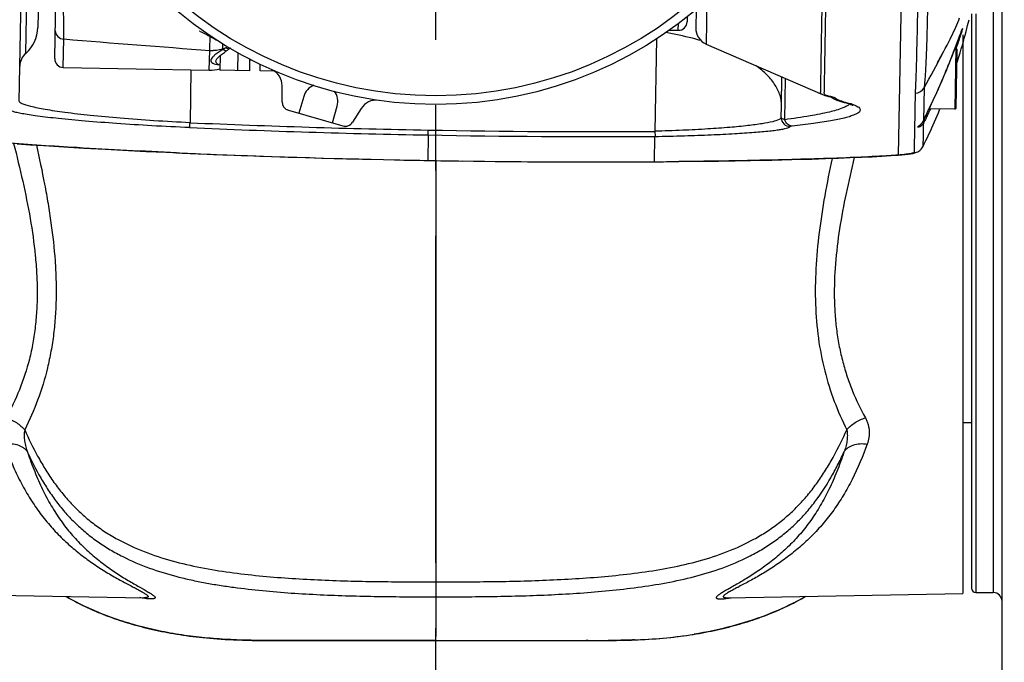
# Model space of a CAD drawing. Header units: millimetres. Extents: x 5828 to 6704, y 123 to 421.
# Tile 225 of 256: x 6449.69 to 6455.34, y 269.84 to 273.53. Entities that reach past the tile are written whole.
import ezdxf

# ---------------------------------------------------------------- set-up
doc = ezdxf.new("R2010")
doc.units = ezdxf.units.MM
doc.linetypes.add('CENTER', pattern=[0.6, 0.375, -0.075, 0.075, -0.075])
for name, color, linetype in [('中心线', 7, 'Continuous'), ('外形图', 7, 'Continuous'), ('尺寸标注', 7, 'Continuous')]:
    doc.layers.add(name, color=color, linetype=linetype)
doc.styles.add('微软雅黑', font='msyh.ttc', dxfattribs={"height": 1.5})
doc.dimstyles.new('尺寸标注_1_20比例', dxfattribs={"dimtxt": 1.5, "dimasz": 1.25, "dimexe": 0.5, "dimexo": 0.4, "dimgap": 0.5, "dimtad": 1, "dimdec": 1, "dimlfac": 20, "dimdsep": 46, "dimtxsty": '微软雅黑', "dimcen": 0.09, "dimadec": 0, "dimazin": 0, "dimtp": 0.01, "dimtm": 0.01, "dimtfac": 1, "dimtdec": 1, "dimtofl": 0, "dimtmove": 0, "dimatfit": 3, "dimfxl": 1, "dimtolj": 1, "dimarcsym": 0})

# ---------------------------------------------------------------- blocks, each defined once
blk = doc.blocks.new('*D1094')
at = {"layer": 'Defpoints', "color": 0}
for p in [(6458.0147, 282.1502), (6446.1521, 270.8153), (6458.0147, 270.6863)]:
    blk.add_point(p, dxfattribs=at)
at = {"layer": '尺寸标注', "color": 0, "lineweight": -2}
for p, q in [((6446.1521, 271.2153), (6446.1521, 282.6502)), ((6458.0147, 271.0863), (6458.0147, 282.6502)), ((6447.4021, 282.1502), (6456.7647, 282.1502))]:
    blk.add_line(p, q, dxfattribs=at)
at = {"layer": '尺寸标注', "color": 0}
for points in [[(6447.4021, 282.3585), (6447.4021, 281.9418), (6446.1521, 282.1502)], [(6456.7647, 281.9418), (6456.7647, 282.3585), (6458.0147, 282.1502)]]:
    blk.add_solid(points, dxfattribs=at)
at = {"layer": '尺寸标注', "color": 0, "insert": (6452.2031, 283.4218), "char_height": 1.5, "attachment_point": 5, "style": '微软雅黑'}
blk.add_mtext('\\A1;{\\fAlibaba PuHuiTi 3.0 55 Regular|b0|i0|c134|p18;237.4}', dxfattribs=at)
blk = doc.blocks.new('*D1095')
at = {"layer": 'Defpoints', "color": 0}
for p in [(6458.6099, 287.4405), (6445.5413, 244.9578), (6458.6099, 244.9009)]:
    blk.add_point(p, dxfattribs=at)
at = {"layer": '尺寸标注', "color": 0, "lineweight": -2}
for p, q in [((6445.5413, 245.3578), (6445.5413, 287.9405)), ((6458.6099, 245.3009), (6458.6099, 287.9405)), ((6446.7913, 287.4405), (6457.3599, 287.4405))]:
    blk.add_line(p, q, dxfattribs=at)
at = {"layer": '尺寸标注', "color": 0}
for points in [[(6446.7913, 287.6488), (6446.7913, 287.2322), (6445.5413, 287.4405)], [(6457.3599, 287.2322), (6457.3599, 287.6488), (6458.6099, 287.4405)]]:
    blk.add_solid(points, dxfattribs=at)
at = {"layer": '尺寸标注', "color": 0, "insert": (6451.8537, 288.7121), "char_height": 1.5, "attachment_point": 5, "style": '微软雅黑'}
blk.add_mtext('\\A1;{\\fAlibaba PuHuiTi 3.0 55 Regular|b0|i0|c134|p18;260}', dxfattribs=at)

msp = doc.modelspace()

# ---------------------------------------------------------------- linework, layer by layer
at = {"layer": '中心线', "linetype": 'CENTER', "ltscale": 5}
msp.add_line((6452.0766, 222.4149), (6452.0766, 279.3693), dxfattribs=at)
at = {"layer": '外形图', "linetype": 'ByBlock'}
for p, q in [((6449.6861, 273.0637), (6449.768, 277.757)), ((6455.3266, 269.7193), (6455.3266, 276.5663)), ((6455.2766, 276.4943), (6455.2766, 270.2443)), ((6449.7242, 273.3377), (6449.757, 275.218)), ((6454.7692, 274.9222), (6454.7314, 272.7543)), ((6449.817, 274.8336), (6449.7934, 273.4856)), ((6449.8903, 273.3072), (6449.9116, 274.5238)), ((6453.6335, 273.6428), (6453.6291, 273.3908)), ((6453.5708, 273.588), (6453.569, 273.4842)), ((6455.1516, 273.5646), (6455.1516, 270.2693)), ((6455.1766, 273.5653), (6455.1766, 270.2443)), ((6453.4687, 273.4697), (6453.4694, 273.5103)), ((6453.5201, 273.5498), (6453.5196, 273.5189)), ((6455.1295, 273.498), (6455.1376, 273.5307)), ((6450.722, 273.4651), (6450.7218, 273.4652)), ((6453.4177, 273.4706), (6453.4687, 273.4697)), ((6455.0641, 273.384), (6455.0954, 273.4693)), ((6455.0954, 273.4693), (6455.0965, 273.4721)), ((6455.0965, 273.4721), (6455.0971, 273.4738)), ((6455.0971, 273.4738), (6455.0975, 273.4747)), ((6455.0975, 273.4747), (6455.0977, 273.4754)), ((6455.0977, 273.4754), (6455.098, 273.476)), ((6455.1147, 273.4411), (6455.1206, 273.4632)), ((6455.1206, 273.4632), (6455.1249, 273.4801)), ((6455.1249, 273.4801), (6455.1295, 273.498)), ((6449.9394, 273.2563), (6449.9423, 273.42)), ((6450.7821, 273.4344), (6450.7867, 273.4322)), ((6450.7825, 273.4323), (6450.7826, 273.433)), ((6450.8046, 273.4222), (6450.8118, 273.4179)), ((6450.8118, 273.4179), (6450.8205, 273.4127)), ((6450.8205, 273.4127), (6450.8273, 273.4086)), ((6450.855, 273.3878), (6450.855, 273.3919)), ((6453.3428, 273.4214), (6453.3336, 272.8895)), ((6453.6291, 273.3908), (6454.2971, 273.1008)), ((6455.0992, 273.3854), (6455.1048, 273.4054)), ((6455.1016, 273.4435), (6455.1016, 270.2382)), ((6455.1048, 273.4054), (6455.11, 273.424)), ((6455.11, 273.424), (6455.1147, 273.4411)), ((6450.7764, 273.2417), (6450.7802, 273.3543)), ((6450.7802, 273.3543), (6450.7802, 273.3548)), ((6450.8543, 273.359), (6450.8545, 273.3636)), ((6450.8545, 273.3636), (6450.8717, 273.3691)), ((6450.8545, 273.3636), (6450.8545, 273.3642)), ((6450.9, 273.3646), (6450.8934, 273.3647)), ((6450.94, 273.3415), (6450.9383, 273.2389)), ((6454.9923, 273.3498), (6455.0013, 273.3664)), ((6455.0013, 273.3664), (6455.0115, 273.3854)), ((6455.0413, 273.3246), (6455.0485, 273.3429)), ((6455.0485, 273.3429), (6455.0569, 273.3649)), ((6455.0622, 273.3669), (6455.056, 273.017)), ((6455.0569, 273.3649), (6455.0641, 273.384)), ((6455.0622, 273.3669), (6455.0577, 273.367)), ((6455.0671, 273.3618), (6455.0611, 273.0219)), ((6455.079, 273.3179), (6455.0862, 273.3415)), ((6455.0862, 273.3415), (6455.093, 273.3641)), ((6455.093, 273.3641), (6455.0992, 273.3854)), ((6450.8387, 273.3236), (6450.8372, 273.2406)), ((6451.0093, 273.2376), (6451.0104, 273.3036)), ((6451.0104, 273.2992), (6451.0158, 273.3008)), ((6454.9554, 273.2828), (6454.957, 273.2858)), ((6454.957, 273.2858), (6454.9645, 273.2993)), ((6455.0157, 273.2606), (6455.025, 273.2834)), ((6455.025, 273.2834), (6455.0335, 273.3047)), ((6455.0335, 273.3047), (6455.0413, 273.3246)), ((6455.0656, 273.2755), (6455.0713, 273.2933)), ((6455.0713, 273.2933), (6455.079, 273.3179)), ((6449.9394, 273.2563), (6450.7764, 273.2417)), ((6450.6719, 273.2435), (6450.6666, 272.9397)), ((6451.0093, 273.2376), (6450.8372, 273.2406)), ((6451.0693, 273.2366), (6451.0699, 273.2739)), ((6451.1494, 273.2352), (6451.0693, 273.2366)), ((6451.1404, 273.2405), (6451.1403, 273.2353)), ((6454.9947, 273.2102), (6455.0057, 273.2362)), ((6455.0057, 273.2362), (6455.0157, 273.2606)), ((6454.061, 273.0367), (6454.0639, 273.202)), ((6454.0793, 272.9571), (6454.0834, 273.1936)), ((6454.9702, 273.1535), (6454.9788, 273.1731)), ((6454.9788, 273.1731), (6454.987, 273.192)), ((6454.987, 273.192), (6454.9947, 273.2102)), ((6451.1953, 273.059), (6451.1953, 273.1518)), ((6454.8796, 273.1406), (6454.8755, 272.951)), ((6454.9419, 273.0906), (6454.9518, 273.1122)), ((6454.9518, 273.1122), (6454.9612, 273.1332)), ((6454.9612, 273.1332), (6454.9702, 273.1535)), ((6451.319, 273.0899), (6451.2914, 272.9937)), ((6454.3893, 273.0661), (6454.3914, 273.0655)), ((6454.3914, 273.0655), (6454.3934, 273.0648)), ((6454.4101, 273.0586), (6454.4205, 273.0566)), ((6454.9209, 273.0453), (6454.9317, 273.0683)), ((6454.9317, 273.0683), (6454.9419, 273.0906)), ((6451.2315, 273.0109), (6451.5436, 272.9214)), ((6451.4837, 272.9386), (6451.5112, 273.0347)), ((6451.6489, 273.0217), (6451.5998, 272.943)), ((6454.0598, 272.9689), (6454.061, 273.0367)), ((6454.8758, 272.951), (6454.9095, 273.0212)), ((6454.8975, 272.9962), (6454.8977, 272.9965)), ((6454.8975, 272.9962), (6454.8977, 272.9965)), ((6455.056, 273.017), (6454.9087, 273.0195)), ((6454.9095, 273.0212), (6454.9209, 273.0453)), ((6454.8737, 272.9469), (6454.8758, 272.951)), ((6454.8754, 272.9502), (6454.8758, 272.951)), ((6454.8755, 272.951), (6454.8754, 272.9503)), ((6454.8754, 272.9502), (6454.8756, 272.9505)), ((6454.8756, 272.9505), (6454.8758, 272.9509)), ((6452.033, 272.8692), (6452.0305, 272.7232)), ((6453.3331, 272.8612), (6453.3305, 272.7158)), ((6449.6752, 272.8189), (6449.7498, 272.8136)), ((6449.7498, 272.8136), (6449.8269, 272.8085)), ((6449.8269, 272.8085), (6449.9418, 272.8012)), ((6449.9418, 272.8012), (6450.0571, 272.7943)), ((6450.0571, 272.7943), (6450.1792, 272.7874)), ((6450.1792, 272.7874), (6450.3141, 272.7803)), ((6450.3141, 272.7803), (6450.4145, 272.7754)), ((6450.4145, 272.7754), (6450.5279, 272.77)), ((6450.5279, 272.77), (6450.7275, 272.7613)), ((6450.5897, 272.7672), (6450.5898, 272.7672)), ((6450.5898, 272.7672), (6450.5897, 272.7672)), ((6452.0305, 272.7232), (6452.1696, 272.7209)), ((6452.0306, 272.7232), (6452.0305, 272.7232)), ((6452.0766, 272.7224), (6452.0766, 270.3055)), ((6453.3305, 272.7158), (6453.4718, 272.7169)), ((6453.4718, 272.7169), (6453.5924, 272.7182)), ((6453.4719, 272.7169), (6453.4718, 272.7169)), ((6453.4719, 272.7169), (6453.4718, 272.7169)), ((6453.5924, 272.7182), (6453.6989, 272.7197)), ((6453.6989, 272.7197), (6453.7946, 272.7212)), ((6453.7946, 272.7212), (6453.8828, 272.7228)), ((6453.8828, 272.7228), (6454.0051, 272.7254)), ((6454.0051, 272.7254), (6454.1206, 272.7282)), ((6454.1206, 272.7282), (6454.2357, 272.7315)), ((6454.2357, 272.7315), (6454.3129, 272.734)), ((6454.3129, 272.734), (6454.3877, 272.7366)), ((6454.3877, 272.7366), (6454.4554, 272.7392)), ((6454.4554, 272.7392), (6454.5204, 272.742)), ((6454.4565, 272.7393), (6454.4554, 272.7392)), ((6454.4566, 272.7393), (6454.4554, 272.7392)), ((6454.5204, 272.742), (6454.5811, 272.7448)), ((6454.5811, 272.7448), (6454.6378, 272.7479)), ((6454.7313, 272.7543), (6454.7315, 272.7541)), ((6454.7315, 272.7542), (6454.7314, 272.7542)), ((6454.8019, 272.7617), (6454.8144, 272.7638)), ((6454.8139, 272.7648), (6454.8135, 272.7647)), ((6454.8144, 272.7638), (6454.8141, 272.7638)), ((6455.1016, 271.2193), (6455.1516, 271.2193)), ((6452.0766, 270.3055), (6452.0766, 270.2198)), ((6448.9016, 270.2408), (6450.4019, 270.2146)), ((6453.7514, 270.2146), (6455.1016, 270.2382)), ((6455.1766, 270.2443), (6455.2766, 270.2443)), ((6453.5607, 270.0053), (6453.5603, 270.0052)), ((6451.3685, 269.9694), (6451.506, 269.9694)), ((6451.506, 269.9694), (6452.0767, 269.9693)), ((6452.0741, 269.9693), (6452.0496, 269.9693)), ((6452.9516, 269.969), (6452.9396, 269.969)), ((6453.0711, 269.9693), (6453.0671, 269.9693)), ((6453.2181, 269.9725), (6453.2157, 269.9724)), ((6453.3804, 269.9827), (6453.38, 269.9827))]:
    msp.add_line(p, q, dxfattribs=at)
for points in [[(6455.0115, 273.3854), (6455.017, 273.3959), (6455.0229, 273.4072), (6455.0291, 273.4194), (6455.0356, 273.4325), (6455.0423, 273.4464), (6455.0491, 273.4607), (6455.0555, 273.4748), (6455.0617, 273.4886), (6455.0675, 273.5022), (6455.0731, 273.5155), (6455.0785, 273.5287), (6455.0836, 273.5419)], [(6450.7218, 273.4652), (6450.7251, 273.4637), (6450.7305, 273.4613), (6450.7375, 273.458), (6450.7455, 273.454), (6450.754, 273.4497), (6450.7626, 273.4452), (6450.7709, 273.4407), (6450.7789, 273.4363), (6450.782, 273.4346)], [(6455.098, 273.476), (6455.0981, 273.4764), (6455.0982, 273.4766), (6455.0983, 273.4767), (6455.0983, 273.4768), (6455.0983, 273.4768)], [(6450.7873, 273.4318), (6450.7875, 273.4318), (6450.788, 273.4315), (6450.7887, 273.4312), (6450.7896, 273.4307), (6450.7908, 273.43), (6450.7924, 273.4292), (6450.7942, 273.4282), (6450.7963, 273.427), (6450.7988, 273.4256), (6450.8015, 273.424), (6450.8046, 273.4222)], [(6454.9645, 273.2993), (6454.9753, 273.3189), (6454.9781, 273.324), (6454.9923, 273.3498)], [(6454.2971, 273.1008), (6454.3013, 273.0991), (6454.31, 273.096), (6454.3194, 273.0932), (6454.3301, 273.0905), (6454.3424, 273.0879), (6454.3562, 273.0853)], [(6454.3439, 273.0876), (6454.3441, 273.0875), (6454.3456, 273.0865), (6454.3471, 273.0855), (6454.3487, 273.0845), (6454.3502, 273.0836), (6454.3517, 273.0826), (6454.3532, 273.0818), (6454.3548, 273.0809), (6454.3563, 273.0801), (6454.3578, 273.0793), (6454.3593, 273.0785), (6454.3608, 273.0777), (6454.3623, 273.077), (6454.3638, 273.0763), (6454.3653, 273.0756), (6454.3668, 273.0749), (6454.3683, 273.0742), (6454.3697, 273.0736), (6454.3712, 273.0729), (6454.3727, 273.0723), (6454.3741, 273.0717), (6454.3755, 273.0712), (6454.3769, 273.0706), (6454.3783, 273.0701), (6454.3796, 273.0696), (6454.3809, 273.0691), (6454.3822, 273.0686), (6454.3835, 273.0682), (6454.3847, 273.0677), (6454.3859, 273.0673), (6454.3871, 273.0669), (6454.3893, 273.0661)], [(6454.3934, 273.0648), (6454.3944, 273.0645), (6454.3958, 273.0641)], [(6454.4205, 273.0566), (6454.4256, 273.0556), (6454.4324, 273.0541), (6454.4379, 273.0527), (6454.4421, 273.0516), (6454.4448, 273.0507)], [(6454.4448, 273.0507), (6454.453, 273.0478), (6454.4597, 273.0451), (6454.4649, 273.0427), (6454.4684, 273.0409), (6454.4705, 273.0396), (6454.471, 273.0392)], [(6454.8722, 272.8015), (6454.8808, 272.819), (6454.8898, 272.8375), (6454.8986, 272.8558), (6454.9072, 272.874), (6454.9156, 272.892), (6454.9238, 272.9098), (6454.9317, 272.9275), (6454.9395, 272.945), (6454.9471, 272.9623), (6454.9545, 272.9795), (6454.9617, 272.9964), (6454.9687, 273.0132), (6454.9709, 273.0185)], [(6454.8567, 272.9268), (6454.8584, 272.9283), (6454.8605, 272.9301), (6454.8628, 272.9325), (6454.8655, 272.9353), (6454.8682, 272.9387), (6454.871, 272.9425), (6454.8737, 272.9469)], [(6454.8542, 272.9246), (6454.8542, 272.9247), (6454.8546, 272.925), (6454.8567, 272.9268)], [(6454.8141, 272.7638), (6454.8201, 272.765), (6454.8257, 272.7664), (6454.8311, 272.768), (6454.8367, 272.77), (6454.8427, 272.7726), (6454.849, 272.7762), (6454.8557, 272.781), (6454.8623, 272.7873), (6454.8681, 272.7947), (6454.8721, 272.8015)], [(6450.7275, 272.7613), (6450.8013, 272.7583), (6450.8786, 272.7553), (6450.9596, 272.7522), (6451.0448, 272.7492), (6451.1347, 272.7461), (6451.2293, 272.743), (6451.3287, 272.7399), (6451.433, 272.7368), (6451.5421, 272.7339), (6451.6564, 272.731), (6451.776, 272.7282), (6451.901, 272.7256), (6452.0305, 272.7232)], [(6452.1696, 272.7209), (6452.3062, 272.7191), (6452.4386, 272.7176), (6452.5666, 272.7164), (6452.6903, 272.7156), (6452.8094, 272.7151), (6452.9238, 272.7148), (6453.0334, 272.7148), (6453.138, 272.7149), (6453.2375, 272.7153), (6453.3305, 272.7158)], [(6454.6378, 272.7479), (6454.6643, 272.7494), (6454.6896, 272.7511), (6454.7137, 272.7528), (6454.7314, 272.7541)], [(6454.7315, 272.7541), (6454.7524, 272.7559), (6454.7711, 272.7578), (6454.7875, 272.7597), (6454.8019, 272.7617)], [(6449.9537, 270.2225), (6449.9592, 270.2193), (6449.9705, 270.2129), (6449.9818, 270.2065), (6449.9933, 270.2003), (6450.0049, 270.1941), (6450.0165, 270.188), (6450.0283, 270.182), (6450.0402, 270.176), (6450.0522, 270.1701), (6450.0643, 270.1643), (6450.0766, 270.1585), (6450.089, 270.1528), (6450.1015, 270.1472), (6450.1142, 270.1416), (6450.127, 270.1361), (6450.14, 270.1306), (6450.1531, 270.1253), (6450.1664, 270.1199), (6450.1799, 270.1147), (6450.1935, 270.1095), (6450.2073, 270.1044), (6450.2213, 270.0993), (6450.2354, 270.0943), (6450.2497, 270.0894), (6450.2641, 270.0846), (6450.2787, 270.0798), (6450.2935, 270.0751), (6450.3085, 270.0705), (6450.3237, 270.0659), (6450.339, 270.0615), (6450.3545, 270.0571), (6450.3703, 270.0528), (6450.3862, 270.0486), (6450.4023, 270.0445), (6450.4185, 270.0404), (6450.4349, 270.0365), (6450.4515, 270.0326), (6450.4683, 270.0289), (6450.4852, 270.0253), (6450.5023, 270.0217), (6450.5195, 270.0183), (6450.5369, 270.015), (6450.5545, 270.0118), (6450.5722, 270.0086), (6450.5901, 270.0057), (6450.6082, 270.0028), (6450.6265, 270), (6450.645, 269.9973), (6450.6636, 269.9948), (6450.6825, 269.9924), (6450.7016, 269.9901), (6450.721, 269.9879), (6450.7407, 269.9858), (6450.7608, 269.9838), (6450.7811, 269.982), (6450.8019, 269.9803), (6450.8232, 269.9786), (6450.8451, 269.9771), (6450.8677, 269.9758), (6450.8911, 269.9745), (6450.9154, 269.9733), (6450.9408, 269.9723), (6450.9673, 269.9714), (6450.9951, 269.9707), (6451.0241, 269.9701), (6451.0547, 269.9696), (6451.0869, 269.9693), (6451.1211, 269.9691), (6451.1576, 269.969), (6451.3685, 269.9694)], [(6453.05, 269.9692), (6453.0829, 269.9694), (6453.1144, 269.9698), (6453.1446, 269.9704), (6453.1735, 269.9711), (6453.2011, 269.9719), (6453.2272, 269.9729), (6453.2519, 269.974), (6453.2756, 269.9752), (6453.2983, 269.9765), (6453.3203, 269.9779), (6453.3416, 269.9795), (6453.3624, 269.9812), (6453.3829, 269.9829), (6453.403, 269.9848), (6453.4228, 269.9869), (6453.4423, 269.989), (6453.4615, 269.9912), (6453.4805, 269.9936), (6453.4992, 269.9961), (6453.5177, 269.9987), (6453.536, 270.0014), (6453.554, 270.0042), (6453.5719, 270.0071), (6453.5897, 270.0101), (6453.6072, 270.0133), (6453.6246, 270.0165), (6453.6419, 270.0199), (6453.659, 270.0234), (6453.676, 270.0269), (6453.6928, 270.0306), (6453.7094, 270.0344), (6453.7259, 270.0383), (6453.7422, 270.0422), (6453.7583, 270.0463), (6453.7743, 270.0505), (6453.79, 270.0547), (6453.8056, 270.059), (6453.8209, 270.0634), (6453.8361, 270.0678), (6453.8511, 270.0724), (6453.8659, 270.077), (6453.8805, 270.0817), (6453.895, 270.0865), (6453.9093, 270.0913), (6453.9234, 270.0962), (6453.9373, 270.1012), (6453.9511, 270.1062), (6453.9648, 270.1114), (6453.9783, 270.1166), (6453.9916, 270.1218), (6454.0048, 270.1272), (6454.0179, 270.1326), (6454.0308, 270.138), (6454.0436, 270.1436), (6454.0562, 270.1492), (6454.0688, 270.1549), (6454.0811, 270.1606), (6454.0933, 270.1664), (6454.1054, 270.1722), (6454.1174, 270.1782), (6454.1292, 270.1841), (6454.1409, 270.1902), (6454.1525, 270.1962), (6454.1639, 270.2024), (6454.1752, 270.2086), (6454.1863, 270.2148), (6454.1974, 270.2212), (6454.1996, 270.2225)], [(6452.9396, 269.969), (6452.9785, 269.969), (6453.05, 269.9692)]]:
    msp.add_lwpolyline(points, dxfattribs=at)
for radius in [2.325, 2.275]:
    msp.add_circle((6452.0766, 275.3693), radius, dxfattribs=at)
for centre, radius, start, end in [((6453.4696, 273.5197), 0.05, 269, 359), ((6449.5935, 273.4891), 0.2, 310.8153, 359), ((6453.669, 273.4825), 0.1, 179, 246.5326), ((6455.2186, 273.4292), 0.1294, 158.054, 158.6765), ((6456.5014, 352.3726), 79.2246, 265.250987, 265.858796), ((6450.8185, 273.4988), 0.0738, 240.39, 244.5105), ((6450.8186, 273.499), 0.0741, 244.5074, 245.0491), ((6450.6806, 273.2301), 0.2284, 61.3791, 62.1966), ((6449.7895, 273.262), 0.1, 130.8153, 179), ((6450.7855, 273.6136), 0.2588, 268.8277, 285.4599), ((6450.7852, 273.6117), 0.2575, 268.8769, 285.5982), ((6451.2238, 272.7471), 0.7148, 118.5449, 119.5058), ((6450.8641, 273.3428), 0.0296, 36.3936, 37.8079), ((6451.1654, 272.9642), 0.4841, 124.5348, 124.8247), ((6451.1473, 272.9906), 0.4521, 123.7232, 124.5402), ((6452.2679, 274.6717), 3.0275, 329.6201, 333.8143), ((6455.0621, 273.3619), 0.005, 359, 89), ((6449.9403, 273.3063), 0.05, 179, 269), ((6450.7807, 273.4877), 0.2461, 269.0002, 283.3356), ((6450.8325, 273.3665), 0.0935, 263.4743, 264.5568), ((6450.8331, 273.3733), 0.1003, 264.5789, 267.5455), ((6451.0953, 273.1518), 0.1, 0, 66.129), ((6451.4151, 273.0623), 0.1, 112.1657, 164), ((6451.4151, 273.0623), 0.1, 344, 35.8346), ((6454.8264, 273.1705), 0.061, 271.853, 330.743), ((6451.2453, 273.059), 0.05, 180, 254), ((6451.7337, 272.9687), 0.1, 81.871, 148), ((6454.3645, 273.1336), 0.049, 260.2568, 272.1635), ((6454.4559, 273.6088), 0.5317, 259.1971, 260.3055), ((6454.4189, 273.1062), 0.0484, 239.6266, 241.3845), ((6454.4189, 273.1065), 0.0487, 241.4454, 272.18), ((6452.6081, 274.1583), 2.5751, 332.7386, 333.7513), ((6455.0561, 273.022), 0.005, 269, 359), ((6453.0213, 327.1483), 54.2597, 267.51274, 268.95777), ((6451.5574, 272.9695), 0.05, 254, 328), ((6454.1098, 272.9682), 0.05, 179.2914, 271.1517), ((6454.8152, 272.98), 0.0673, 324.5149, 325.0349), ((6454.8155, 272.9798), 0.0669, 325.0323, 328.3843), ((6454.8159, 272.9795), 0.0663, 328.3873, 329.5935), ((6454.8163, 272.9793), 0.0659, 329.5912, 333.2581), ((6454.8167, 272.9791), 0.0655, 333.2616, 333.8264), ((6454.8542, 272.9468), 0.0232, 11.031, 14.7904), ((6454.8545, 272.9468), 0.0229, 10.0076, 11.0247), ((6453.0208, 327.1697), 54.3094, 267.51278, 268.9578), ((6453.0214, 327.1565), 54.2679, 268.95785, 270.32958), ((6454.7925, 273.006), 0.1018, 307.1096, 307.7598), ((6453.021, 327.1863), 54.326, 268.95791, 270.32939), ((6452.5921, 317.8025), 45.0798, 267.45428, 267.6111), ((6452.9613, 326.8624), 54.1471, 267.62033, 268.82182), ((6452.9964, 328.0607), 55.3459, 268.81099, 268.99995), ((6452.9965, 328.0612), 55.3465, 268.99998, 269.20884), ((6452.9928, 327.5037), 54.7889, 269.20468, 270.23868), ((6453.0038, 324.0126), 51.2978, 270.2427, 270.36498), ((6453.0584, 315.7605), 43.0456, 270.36227, 270.55027), ((6454.8032, 272.8217), 0.0589, 271.8273, 280.6755), ((6455.1766, 270.2693), 0.025, 180, 270), ((6455.2766, 270.1943), 0.05, 0, 90), ((6453.1532, 272.5326), 2.5599, 275.0915, 279.1491), ((6452.9727, 282.8247), 12.8557, 269.90612, 270.42076), ((6453.1015, 273.1274), 3.157, 272.1165, 275.061)]:
    msp.add_arc(centre, radius, start, end, dxfattribs=at)
for points, knots in [([(6454.3563, 273.0865), (6454.3478, 273.0881), (6454.3334, 273.0914), (6454.3169, 273.0964), (6454.3061, 273.1041), (6454.3071, 273.1149), (6454.3074, 273.1269), (6454.3074, 273.1436), (6454.3079, 273.1644), (6454.3084, 273.1896), (6454.3089, 273.2189), (6454.3097, 273.2662), (6454.3109, 273.3354), (6454.3125, 273.4301), (6454.3145, 273.5396), (6454.3166, 273.6632), (6454.319, 273.7999), (6454.3216, 273.9486), (6454.3254, 274.1674), (6454.3307, 274.4616), (6454.3345, 274.7024), (6454.3366, 274.8274)], [0, 0, 0, 0, 0.01457, 0.02459, 0.029963, 0.034601, 0.041459, 0.05083, 0.062591, 0.076746, 0.09328, 0.11215, 0.156744, 0.210186, 0.272043, 0.341844, 0.419031, 0.503007, 0.593102, 0.78879, 1, 1, 1, 1]), ([(6454.2971, 273.1008), (6454.2951, 273.1016), (6454.2919, 273.1032), (6454.288, 273.1061), (6454.2859, 273.1096), (6454.2856, 273.1133), (6454.2858, 273.1175), (6454.2862, 273.1248), (6454.2863, 273.1429), (6454.287, 273.1763), (6454.2879, 273.227), (6454.289, 273.2916), (6454.2903, 273.3697), (6454.2919, 273.4608), (6454.2937, 273.5643), (6454.2957, 273.6795), (6454.2988, 273.8541), (6454.303, 274.0954), (6454.3086, 274.4077), (6454.3121, 274.626), (6454.314, 274.7393)], [0, 0, 0, 0, 0.003818, 0.006608, 0.00876, 0.010884, 0.013385, 0.016409, 0.024197, 0.046419, 0.077319, 0.116713, 0.164336, 0.219869, 0.282945, 0.35315, 0.430016, 0.601662, 0.793335, 1, 1, 1, 1]), ([(6449.9423, 273.42), (6449.9436, 273.5798), (6449.9302, 273.8527), (6449.9239, 274.1844), (6449.9197, 274.3797), (6449.9153, 274.4709), (6449.916, 274.5035), (6449.9152, 274.5127)], [0, 0, 0, 0, 0.438657, 0.749461, 0.910573, 0.974753, 1, 1, 1, 1]), ([(6454.8483, 273.9386), (6454.8469, 273.877), (6454.8452, 273.7605), (6454.8405, 273.5569), (6454.8379, 273.3836), (6454.8334, 273.243), (6454.8313, 273.1703), (6454.8288, 273.1288), (6454.8284, 273.1095)], [0, 0, 0, 0, 0.222795, 0.421513, 0.736906, 0.849614, 0.930229, 1, 1, 1, 1]), ([(6454.9053, 273.8808), (6454.9043, 273.8246), (6454.9025, 273.7186), (6454.8984, 273.5698), (6454.8957, 273.442), (6454.8923, 273.3367), (6454.8884, 273.2552), (6454.8848, 273.1978), (6454.8814, 273.1624), (6454.8799, 273.146), (6454.8796, 273.1406)], [0, 0, 0, 0, 0.227611, 0.429449, 0.602786, 0.74551, 0.855907, 0.933339, 0.978166, 1, 1, 1, 1]), ([(6449.8931, 273.467), (6449.8929, 273.4551), (6449.9041, 273.4296), (6449.9297, 273.4202), (6449.9423, 273.4199)], [0, 0, 0, 0, 0.485989, 1, 1, 1, 1]), ([(6453.5997, 273.4105), (6453.5836, 273.4152), (6453.5166, 273.4335), (6453.4486, 273.4477), (6453.3967, 273.4564)], [0, 0, 0, 0, 0.2418, 1, 1, 1, 1]), ([(6455.0006, 273.2242), (6455.0127, 273.253), (6455.0349, 273.3073), (6455.0632, 273.3811), (6455.0835, 273.4363), (6455.094, 273.466), (6455.098, 273.4763)], [0, 0, 0, 0, 0.34707, 0.650443, 0.87762, 1, 1, 1, 1]), ([(6455.0989, 273.476), (6455.0954, 273.4633), (6455.0836, 273.4268), (6455.0715, 273.3905), (6455.0632, 273.3668)], [0, 0, 0, 0, 0.346207, 1, 1, 1, 1]), ([(6455.0986, 273.4776), (6455.0989, 273.4785), (6455.1002, 273.4818), (6455.0996, 273.4787), (6455.0994, 273.478)], [0, 0, 0, 0, 0.564963, 1, 1, 1, 1]), ([(6450.7802, 273.3548), (6450.7805, 273.3624), (6450.7807, 273.3882), (6450.7815, 273.4141), (6450.7825, 273.4323)], [0, 0, 0, 0, 0.292021, 1, 1, 1, 1]), ([(6450.782, 273.4346), (6450.7817, 273.4349), (6450.7854, 273.433), (6450.7858, 273.4328), (6450.7872, 273.4321)], [0, 0, 0, 0, 0.225193, 1, 1, 1, 1]), ([(6450.79, 273.4306), (6450.7917, 273.4297), (6450.8005, 273.4248), (6450.8091, 273.4196), (6450.8161, 273.4154)], [0, 0, 0, 0, 0.187493, 1, 1, 1, 1]), ([(6450.8543, 273.359), (6450.8393, 273.3489), (6450.8185, 273.3361), (6450.7964, 273.3175), (6450.7874, 273.3063), (6450.7851, 273.2943), (6450.7954, 273.2783), (6450.8111, 273.2748), (6450.8219, 273.2736)], [0, 0, 0, 0, 0.38846, 0.521497, 0.61854, 0.692138, 0.766633, 1, 1, 1, 1]), ([(6450.8152, 273.2918), (6450.8154, 273.3019), (6450.8379, 273.3253), (6450.8601, 273.3403), (6450.8747, 273.3513)], [0, 0, 0, 0, 0.355638, 1, 1, 1, 1]), ([(6450.8543, 273.359), (6450.8593, 273.3588), (6450.867, 273.3573), (6450.8719, 273.3517), (6450.8732, 273.3499)], [0, 0, 0, 0, 0.687281, 1, 1, 1, 1]), ([(6450.8717, 273.3691), (6450.8758, 273.3687), (6450.8821, 273.3671), (6450.8863, 273.3625), (6450.8875, 273.361)], [0, 0, 0, 0, 0.68444, 1, 1, 1, 1]), ([(6454.061, 273.0367), (6454.0614, 273.0568), (6454.0551, 273.099), (6454.0258, 273.1594), (6453.9782, 273.2168), (6453.9378, 273.2503), (6453.9153, 273.2667)], [0, 0, 0, 0, 0.214052, 0.444723, 0.704389, 1, 1, 1, 1]), ([(6454.8977, 272.9965), (6454.9058, 273.0134), (6454.9417, 273.0886), (6454.9756, 273.1647), (6455.0006, 273.2242)], [0, 0, 0, 0, 0.225775, 1, 1, 1, 1]), ([(6454.8284, 273.1095), (6454.8279, 273.0844), (6454.8269, 273.0378), (6454.8257, 272.9731), (6454.8247, 272.9187), (6454.8239, 272.8736), (6454.8233, 272.8367), (6454.8228, 272.8108), (6454.8225, 272.7952), (6454.8223, 272.7876), (6454.8224, 272.7825), (6454.8219, 272.7776), (6454.8223, 272.7733), (6454.8222, 272.7689), (6454.8184, 272.7662), (6454.8157, 272.7653), (6454.8139, 272.7648)], [0, 0, 0, 0, 0.215915, 0.399956, 0.554749, 0.683041, 0.787554, 0.871008, 0.905693, 0.92142, 0.936126, 0.949879, 0.962662, 0.974818, 0.983801, 1, 1, 1, 1]), ([(6450.6666, 272.9397), (6450.5976, 272.9428), (6450.4639, 272.9501), (6450.2729, 272.9639), (6450.1026, 272.9797), (6449.9588, 272.9964), (6449.8447, 273.0134), (6449.7625, 273.0293), (6449.7135, 273.0433), (6449.6915, 273.0542), (6449.686, 273.0609), (6449.6861, 273.0637)], [0, 0, 0, 0, 0.208285, 0.403655, 0.5774, 0.723932, 0.840184, 0.924715, 0.977148, 0.991735, 1, 1, 1, 1]), ([(6454.3664, 273.0847), (6454.3725, 273.0788), (6454.3855, 273.0715), (6454.4042, 273.064), (6454.4159, 273.061), (6454.4208, 273.0579)], [0, 0, 0, 0, 0.420038, 0.713177, 1, 1, 1, 1]), ([(6454.4208, 273.0579), (6454.4249, 273.0571), (6454.4388, 273.0544), (6454.4527, 273.0514), (6454.4622, 273.0482)], [0, 0, 0, 0, 0.293256, 1, 1, 1, 1]), ([(6450.664, 272.9114), (6450.5919, 272.9146), (6450.4522, 272.9215), (6450.2522, 272.9341), (6450.0734, 272.9478), (6449.9219, 272.962), (6449.8148, 272.9744), (6449.7455, 272.9842), (6449.706, 272.9908), (6449.6754, 272.9968), (6449.6529, 273.0029), (6449.6399, 273.0074), (6449.633, 273.0124), (6449.633, 273.0147)], [0, 0, 0, 0, 0.208093, 0.403665, 0.578061, 0.725498, 0.842593, 0.889166, 0.927574, 0.957749, 0.979675, 0.993471, 1, 1, 1, 1]), ([(6454.4535, 273.0477), (6454.4487, 273.043), (6454.4353, 273.0341), (6454.3966, 273.0167), (6454.3256, 272.9971), (6454.2143, 272.9755), (6454.1281, 272.9633), (6454.0793, 272.9571)], [0, 0, 0, 0, 0.051885, 0.122966, 0.327617, 0.619244, 1, 1, 1, 1]), ([(6454.4622, 273.0482), (6454.4749, 273.0438), (6454.4918, 273.0375), (6454.5084, 273.025), (6454.5141, 273.0158), (6454.512, 273.0058), (6454.5036, 272.9975), (6454.4905, 272.9895), (6454.4719, 272.9816), (6454.4478, 272.9736), (6454.4181, 272.9657), (6454.3828, 272.9579), (6454.3244, 272.9468), (6454.2372, 272.9337), (6454.1634, 272.925), (6454.1227, 272.9207)], [0, 0, 0, 0, 0.084902, 0.112006, 0.131526, 0.149176, 0.172077, 0.204004, 0.246386, 0.299832, 0.364651, 0.44103, 0.5291, 0.740677, 1, 1, 1, 1]), ([(6454.8758, 272.9509), (6454.8773, 272.9541), (6454.8845, 272.9692), (6454.8918, 272.9842), (6454.8975, 272.9962)], [0, 0, 0, 0, 0.207738, 1, 1, 1, 1]), ([(6450.664, 272.9114), (6450.6645, 272.912), (6450.6644, 272.9151), (6450.6654, 272.9205), (6450.6659, 272.9293), (6450.6664, 272.936), (6450.6666, 272.9397)], [0, 0, 0, 0, 0.083534, 0.289061, 0.602165, 1, 1, 1, 1]), ([(6454.0598, 272.9689), (6454.0596, 272.9666), (6454.0554, 272.9615), (6454.0389, 272.9529), (6454.0032, 272.9431), (6453.9438, 272.9323), (6453.8615, 272.9217), (6453.7574, 272.9118), (6453.6324, 272.9029), (6453.4888, 272.8956), (6453.3871, 272.8922), (6453.3336, 272.8908)], [0, 0, 0, 0, 0.009274, 0.024357, 0.07621, 0.158469, 0.271236, 0.413909, 0.585044, 0.781918, 1, 1, 1, 1]), ([(6454.0793, 272.9571), (6454.0743, 272.9585), (6454.0672, 272.9604), (6454.0599, 272.9662), (6454.0598, 272.9689)], [0, 0, 0, 0, 0.661866, 1, 1, 1, 1]), ([(6454.1227, 272.9207), (6454.1131, 272.9207), (6454.0928, 272.9287), (6454.082, 272.9471), (6454.0793, 272.9571)], [0, 0, 0, 0, 0.481752, 1, 1, 1, 1]), ([(6454.8752, 272.9375), (6454.8729, 272.9333), (6454.8678, 272.9263), (6454.8592, 272.9191), (6454.8519, 272.9155), (6454.8476, 272.9139), (6454.8433, 272.9142), (6454.8438, 272.9163), (6454.8441, 272.917)], [0, 0, 0, 0, 0.334986, 0.598704, 0.77981, 0.883133, 0.951357, 1, 1, 1, 1]), ([(6454.8548, 272.9255), (6454.856, 272.9264), (6454.8616, 272.931), (6454.8666, 272.9363), (6454.8699, 272.941)], [0, 0, 0, 0, 0.202078, 1, 1, 1, 1]), ([(6454.8752, 272.9375), (6454.8749, 272.9216), (6454.8745, 272.899), (6454.8739, 272.8704), (6454.8736, 272.8527), (6454.8733, 272.8372), (6454.873, 272.8256), (6454.8728, 272.8173), (6454.8729, 272.8117), (6454.8723, 272.8066), (6454.8729, 272.8031), (6454.8722, 272.8016)], [0, 0, 0, 0, 0.351963, 0.499238, 0.629029, 0.7426, 0.841246, 0.885231, 0.926161, 0.963788, 1, 1, 1, 1]), ([(6454.8972, 272.9787), (6454.8951, 272.9746), (6454.8879, 272.9608), (6454.8805, 272.947), (6454.8752, 272.9375)], [0, 0, 0, 0, 0.300237, 1, 1, 1, 1]), ([(6454.8972, 272.9787), (6454.8977, 272.9797), (6454.8991, 272.9843), (6454.8976, 272.9893), (6454.8958, 272.9925)], [0, 0, 0, 0, 0.230049, 1, 1, 1, 1]), ([(6452.033, 272.8692), (6452.0334, 272.8699), (6452.0332, 272.8728), (6452.0339, 272.8784), (6452.034, 272.8871), (6452.0343, 272.8938), (6452.0344, 272.8976)], [0, 0, 0, 0, 0.082742, 0.288218, 0.601616, 1, 1, 1, 1]), ([(6453.3331, 272.8611), (6453.3899, 272.8621), (6453.4982, 272.8646), (6453.6514, 272.8699), (6453.7852, 272.8765), (6453.8971, 272.8838), (6453.9758, 272.8907), (6454.0266, 272.8967), (6454.0557, 272.9009), (6454.0783, 272.9049), (6454.0951, 272.9091), (6454.1053, 272.9127), (6454.1105, 272.9164), (6454.1108, 272.9183)], [0, 0, 0, 0, 0.217795, 0.415201, 0.587338, 0.731126, 0.844788, 0.890009, 0.927402, 0.956945, 0.978669, 0.992739, 1, 1, 1, 1]), ([(6453.3336, 272.8895), (6453.3336, 272.8857), (6453.3345, 272.8786), (6453.3373, 272.8704), (6453.3362, 272.8616), (6453.3333, 272.8612)], [0, 0, 0, 0, 0.388184, 0.698756, 1, 1, 1, 1]), ([(6454.1227, 272.9207), (6454.121, 272.9205), (6454.1181, 272.9202), (6454.1143, 272.9196), (6454.1122, 272.919), (6454.1109, 272.9186), (6454.1108, 272.9183)], [0, 0, 0, 0, 0.422111, 0.727827, 0.918405, 1, 1, 1, 1]), ([(6454.8441, 272.917), (6454.8447, 272.918), (6454.8481, 272.9207), (6454.8515, 272.923), (6454.8539, 272.9248)], [0, 0, 0, 0, 0.279939, 1, 1, 1, 1]), ([(6450.5897, 272.7672), (6450.3991, 272.7757), (6450.0715, 272.7923), (6449.7443, 272.8135), (6449.6076, 272.8239)], [0, 0, 0, 0, 0.581863, 1, 1, 1, 1]), ([(6449.6543, 272.8204), (6449.6725, 272.7485), (6449.7073, 272.6056), (6449.7509, 272.3918), (6449.7761, 272.2146), (6449.787, 272.0748), (6449.7901, 271.9722), (6449.7878, 271.8715), (6449.7797, 271.7729), (6449.7657, 271.6769), (6449.7392, 271.5541), (6449.692, 271.4083), (6449.6396, 271.2986), (6449.6107, 271.2465)], [0, 0, 0, 0, 0.137624, 0.272869, 0.404906, 0.46948, 0.532965, 0.595294, 0.656432, 0.716375, 0.775157, 0.889438, 1, 1, 1, 1]), ([(6449.7852, 272.8111), (6449.8018, 272.7365), (6449.8252, 272.6248), (6449.852, 272.4758), (6449.8746, 272.3294), (6449.8907, 272.184), (6449.898, 272.04), (6449.8987, 271.9343), (6449.8943, 271.8305), (6449.8847, 271.7288), (6449.8696, 271.6295), (6449.8427, 271.5019), (6449.7962, 271.3492), (6449.7455, 271.2332), (6449.7177, 271.1776)], [0, 0, 0, 0, 0.137226, 0.204903, 0.271851, 0.403208, 0.467483, 0.530734, 0.592922, 0.654037, 0.714092, 0.773118, 0.888272, 1, 1, 1, 1]), ([(6454.4554, 272.7392), (6454.3184, 272.7337), (6453.9906, 272.7239), (6453.6627, 272.7187), (6453.4719, 272.7169)], [0, 0, 0, 0, 0.418137, 1, 1, 1, 1]), ([(6454.3516, 272.7353), (6454.3364, 272.6641), (6454.3083, 272.5227), (6454.2755, 272.3113), (6454.256, 272.1035), (6454.2531, 271.9006), (6454.2692, 271.7047), (6454.3051, 271.5178), (6454.3603, 271.3417), (6454.4089, 271.2308), (6454.4356, 271.1776)], [0, 0, 0, 0, 0.137137, 0.271575, 0.402712, 0.530018, 0.653212, 0.772359, 0.887807, 1, 1, 1, 1]), ([(6454.479, 272.7402), (6454.4623, 272.6719), (6454.4308, 272.536), (6454.3927, 272.3327), (6454.3681, 272.1323), (6454.362, 271.9676), (6454.3676, 271.8393), (6454.377, 271.746), (6454.3918, 271.6551), (6454.4121, 271.5671), (6454.4375, 271.482), (6454.4777, 271.3738), (6454.515, 271.2962), (6454.5426, 271.2465)], [0, 0, 0, 0, 0.137593, 0.272654, 0.40442, 0.532177, 0.594413, 0.655502, 0.715451, 0.774299, 0.832105, 0.888947, 1, 1, 1, 1]), ([(6454.7314, 272.7543), (6454.6955, 272.7514), (6454.6039, 272.7457), (6454.5122, 272.7416), (6454.4566, 272.7393)], [0, 0, 0, 0, 0.392972, 1, 1, 1, 1]), ([(6454.8051, 272.7628), (6454.7959, 272.7609), (6454.7714, 272.7577), (6454.7468, 272.7555), (6454.7315, 272.7542)], [0, 0, 0, 0, 0.378687, 1, 1, 1, 1]), ([(6454.8135, 272.7647), (6454.8129, 272.7645), (6454.8101, 272.7638), (6454.8073, 272.7632), (6454.8051, 272.7628)], [0, 0, 0, 0, 0.212506, 1, 1, 1, 1]), ([(6449.6107, 271.2465), (6449.6211, 271.2434), (6449.6416, 271.2356), (6449.6704, 271.2199), (6449.6962, 271.2006), (6449.7111, 271.1855), (6449.7177, 271.1776)], [0, 0, 0, 0, 0.25296, 0.508759, 0.760055, 1, 1, 1, 1]), ([(6454.4356, 271.1776), (6454.4422, 271.1855), (6454.4571, 271.2006), (6454.4829, 271.2199), (6454.5116, 271.2356), (6454.5322, 271.2434), (6454.5426, 271.2465)], [0, 0, 0, 0, 0.239946, 0.491242, 0.747041, 1, 1, 1, 1]), ([(6454.5426, 271.2465), (6454.5459, 271.2406), (6454.5518, 271.2284), (6454.5583, 271.2095), (6454.5625, 271.1903), (6454.5653, 271.1648), (6454.5635, 271.1329), (6454.5571, 271.1082), (6454.5528, 271.0963)], [0, 0, 0, 0, 0.131948, 0.2605, 0.386399, 0.510383, 0.755053, 1, 1, 1, 1]), ([(6449.7177, 271.1776), (6449.7154, 271.167), (6449.7134, 271.1451), (6449.716, 271.1125), (6449.7229, 271.0803), (6449.73, 271.0595), (6449.734, 271.0492)], [0, 0, 0, 0, 0.248185, 0.497174, 0.747619, 1, 1, 1, 1]), ([(6449.7177, 271.1776), (6449.7402, 271.1266), (6449.777, 271.0513), (6449.833, 270.9547), (6449.879, 270.8845), (6449.9294, 270.8173), (6449.9845, 270.7538), (6450.0445, 270.6947), (6450.1091, 270.6408), (6450.178, 270.5923), (6450.2746, 270.5348), (6450.4027, 270.476), (6450.5635, 270.4237), (6450.7284, 270.3861), (6450.8953, 270.3593), (6451.0633, 270.3399), (6451.2318, 270.3262), (6451.4006, 270.3167), (6451.5695, 270.3106), (6451.7385, 270.3072), (6451.9076, 270.3057), (6452.0203, 270.3055), (6452.0766, 270.3055)], [0, 0, 0, 0, 0.061981, 0.093031, 0.124117, 0.155232, 0.186367, 0.217518, 0.248686, 0.279877, 0.311096, 0.373586, 0.43616, 0.498775, 0.561411, 0.624057, 0.68671, 0.749366, 0.812024, 0.874682, 0.937341, 1, 1, 1, 1]), ([(6452.0766, 270.3055), (6452.133, 270.3055), (6452.2457, 270.3057), (6452.4148, 270.3072), (6452.5838, 270.3106), (6452.7527, 270.3167), (6452.9215, 270.3262), (6453.09, 270.3399), (6453.258, 270.3593), (6453.4249, 270.3861), (6453.5898, 270.4237), (6453.7506, 270.476), (6453.8787, 270.5348), (6453.9753, 270.5923), (6454.0442, 270.6408), (6454.1088, 270.6947), (6454.1688, 270.7538), (6454.2239, 270.8173), (6454.2743, 270.8845), (6454.3203, 270.9547), (6454.3763, 271.0513), (6454.413, 271.1266), (6454.4356, 271.1776)], [0, 0, 0, 0, 0.062659, 0.125318, 0.187976, 0.250634, 0.31329, 0.375943, 0.438589, 0.501225, 0.56384, 0.626414, 0.688904, 0.720123, 0.751314, 0.782482, 0.813633, 0.844768, 0.875883, 0.906969, 0.938019, 1, 1, 1, 1]), ([(6454.4356, 271.1776), (6454.4379, 271.167), (6454.4399, 271.1451), (6454.4373, 271.1125), (6454.4304, 271.0803), (6454.4233, 271.0595), (6454.4193, 271.0492)], [0, 0, 0, 0, 0.248194, 0.49717, 0.747631, 1, 1, 1, 1]), ([(6449.6005, 271.0963), (6449.6145, 271.0984), (6449.642, 271.0998), (6449.6752, 271.0934), (6449.6982, 271.0834), (6449.7129, 271.074), (6449.725, 271.0626), (6449.7314, 271.0538), (6449.734, 271.0492)], [0, 0, 0, 0, 0.28369, 0.546226, 0.668175, 0.783797, 0.893917, 1, 1, 1, 1]), ([(6449.6005, 271.0963), (6449.6132, 271.0611), (6449.6399, 270.9925), (6449.6852, 270.8941), (6449.7355, 270.8023), (6449.7911, 270.7175), (6449.8519, 270.6397), (6449.9172, 270.5688), (6449.9862, 270.5048), (6450.0462, 270.4566), (6450.095, 270.4211), (6450.1314, 270.3962), (6450.1677, 270.3728), (6450.2036, 270.3509), (6450.2388, 270.3305), (6450.2728, 270.3116), (6450.3052, 270.2942), (6450.3309, 270.2807), (6450.3502, 270.2706), (6450.3635, 270.2636), (6450.3758, 270.257), (6450.3871, 270.2508), (6450.3971, 270.2451), (6450.4058, 270.2399), (6450.4131, 270.2351), (6450.4189, 270.2308), (6450.4226, 270.2274), (6450.4247, 270.225), (6450.4257, 270.2234), (6450.4262, 270.2219), (6450.4262, 270.2205), (6450.4257, 270.2192), (6450.4248, 270.2181), (6450.4233, 270.2172), (6450.4207, 270.2161), (6450.4162, 270.2152), (6450.4096, 270.2146), (6450.4046, 270.2146), (6450.4019, 270.2146)], [0, 0, 0, 0, 0.088703, 0.174094, 0.256513, 0.336385, 0.414137, 0.490089, 0.564373, 0.636885, 0.672373, 0.70724, 0.741378, 0.774639, 0.806816, 0.83767, 0.866857, 0.893943, 0.90655, 0.91843, 0.929495, 0.939653, 0.94881, 0.956876, 0.963779, 0.969462, 0.97389, 0.975639, 0.977099, 0.978309, 0.979354, 0.980359, 0.981461, 0.98276, 0.984316, 0.988301, 0.993525, 1, 1, 1, 1]), ([(6454.5528, 271.0963), (6454.5278, 271.0272), (6454.4861, 270.9269), (6454.4178, 270.8023), (6454.3622, 270.7175), (6454.3014, 270.6397), (6454.2361, 270.5688), (6454.1671, 270.5048), (6454.1071, 270.4566), (6454.0583, 270.4211), (6454.0219, 270.3962), (6453.9856, 270.3728), (6453.9497, 270.3509), (6453.9145, 270.3305), (6453.8805, 270.3116), (6453.8481, 270.2942), (6453.8224, 270.2807), (6453.8031, 270.2706), (6453.7898, 270.2636), (6453.7775, 270.257), (6453.7662, 270.2508), (6453.7562, 270.2451), (6453.7475, 270.2399), (6453.7402, 270.2351), (6453.7344, 270.2308), (6453.7306, 270.2275), (6453.7286, 270.225), (6453.7274, 270.223), (6453.7269, 270.2209), (6453.7276, 270.2192), (6453.7286, 270.2181), (6453.73, 270.2172), (6453.7326, 270.2161), (6453.7371, 270.2152), (6453.7437, 270.2146), (6453.7486, 270.2146), (6453.7514, 270.2146)], [0, 0, 0, 0, 0.17404, 0.25647, 0.336353, 0.414116, 0.490079, 0.564374, 0.636896, 0.672389, 0.707261, 0.741404, 0.774666, 0.806851, 0.837713, 0.866895, 0.893995, 0.906608, 0.918487, 0.929548, 0.9397, 0.948853, 0.956926, 0.963843, 0.969537, 0.973963, 0.975707, 0.977158, 0.979381, 0.980386, 0.981483, 0.982774, 0.984318, 0.988282, 0.993504, 1, 1, 1, 1]), ([(6454.4193, 271.0492), (6454.4219, 271.0538), (6454.4282, 271.0626), (6454.4404, 271.074), (6454.4551, 271.0834), (6454.4781, 271.0934), (6454.5113, 271.0998), (6454.5388, 271.0984), (6454.5528, 271.0963)], [0, 0, 0, 0, 0.106083, 0.216203, 0.331825, 0.453774, 0.71631, 1, 1, 1, 1]), ([(6449.734, 271.0492), (6449.7466, 271.0118), (6449.773, 270.9396), (6449.818, 270.8369), (6449.8679, 270.7428), (6449.9231, 270.6574), (6449.9835, 270.5803), (6450.0484, 270.511), (6450.1059, 270.4591), (6450.1531, 270.421), (6450.1886, 270.3943), (6450.2241, 270.3693), (6450.2593, 270.346), (6450.2938, 270.3244), (6450.3272, 270.3044), (6450.3589, 270.2861), (6450.3839, 270.272), (6450.4024, 270.2614), (6450.415, 270.2542), (6450.4265, 270.2475), (6450.4368, 270.2412), (6450.4458, 270.2355), (6450.4533, 270.2302), (6450.4592, 270.2255), (6450.463, 270.2219), (6450.4651, 270.2191), (6450.4661, 270.2174), (6450.4666, 270.2157), (6450.4666, 270.2142), (6450.4661, 270.2128), (6450.465, 270.2116), (6450.4635, 270.2106), (6450.4616, 270.2098), (6450.4592, 270.2091), (6450.4552, 270.2083), (6450.4491, 270.2077), (6450.4406, 270.2076), (6450.4305, 270.2081), (6450.4189, 270.2091), (6450.4061, 270.2105), (6450.3922, 270.2125), (6450.3826, 270.2141), (6450.3776, 270.215)], [0, 0, 0, 0, 0.095814, 0.186362, 0.272124, 0.353967, 0.432852, 0.509517, 0.584212, 0.620766, 0.656687, 0.69185, 0.726092, 0.759167, 0.79079, 0.820545, 0.847916, 0.86053, 0.872302, 0.883129, 0.892909, 0.901546, 0.908954, 0.915074, 0.91987, 0.921781, 0.923388, 0.924736, 0.92591, 0.92704, 0.928265, 0.92969, 0.931381, 0.933373, 0.935684, 0.941292, 0.948226, 0.956431, 0.965815, 0.976275, 0.987706, 1, 1, 1, 1]), ([(6449.734, 271.0492), (6449.7571, 270.9992), (6449.7948, 270.9254), (6449.8525, 270.8314), (6449.9003, 270.7637), (6449.9526, 270.6994), (6450.0003, 270.6494), (6450.0408, 270.6118), (6450.0827, 270.5759), (6450.1378, 270.5341), (6450.2076, 270.4892), (6450.3046, 270.4362), (6450.4321, 270.382), (6450.5646, 270.3419), (6450.6722, 270.3163), (6450.7536, 270.3), (6450.8353, 270.286), (6450.9448, 270.2702), (6451.0822, 270.2545), (6451.2476, 270.241), (6451.4132, 270.2315), (6451.579, 270.2252), (6451.7449, 270.2217), (6451.9107, 270.22), (6452.0213, 270.2198), (6452.0766, 270.2198)], [0, 0, 0, 0, 0.06231, 0.093507, 0.124719, 0.155937, 0.18716, 0.202775, 0.218391, 0.249624, 0.280863, 0.312115, 0.374612, 0.437135, 0.46841, 0.499682, 0.530951, 0.562223, 0.624762, 0.687302, 0.749842, 0.812382, 0.874921, 0.937461, 1, 1, 1, 1]), ([(6452.0766, 270.2198), (6452.132, 270.2198), (6452.2426, 270.2201), (6452.4085, 270.2217), (6452.5745, 270.2252), (6452.7403, 270.2315), (6452.906, 270.241), (6453.0714, 270.2546), (6453.2363, 270.2733), (6453.4003, 270.2989), (6453.5625, 270.3339), (6453.7214, 270.3821), (6453.8489, 270.4363), (6453.9459, 270.4893), (6454.0156, 270.5342), (6454.0816, 270.5843), (6454.1435, 270.6395), (6454.2007, 270.6995), (6454.2705, 270.785), (6454.331, 270.8777), (6454.3836, 270.9746), (6454.4077, 271.0242), (6454.4193, 271.0492)], [0, 0, 0, 0, 0.062562, 0.125123, 0.187685, 0.250246, 0.312806, 0.375364, 0.437918, 0.500463, 0.562996, 0.625506, 0.687978, 0.719212, 0.750436, 0.781653, 0.812866, 0.844079, 0.875291, 0.937666, 0.968846, 1, 1, 1, 1]), ([(6454.4193, 271.0492), (6454.4067, 271.0119), (6454.3805, 270.94), (6454.3356, 270.8375), (6454.2859, 270.7438), (6454.231, 270.6586), (6454.1709, 270.5816), (6454.1062, 270.5124), (6454.049, 270.4605), (6454.002, 270.4224), (6453.9667, 270.3958), (6453.9313, 270.3708), (6453.8962, 270.3474), (6453.8617, 270.3258), (6453.8284, 270.3058), (6453.7967, 270.2874), (6453.7673, 270.2708), (6453.7447, 270.258), (6453.7286, 270.2486), (6453.7181, 270.2422), (6453.709, 270.2364), (6453.7012, 270.2311), (6453.695, 270.2263), (6453.691, 270.2226), (6453.6887, 270.2198), (6453.6875, 270.218), (6453.6868, 270.2163), (6453.6866, 270.2148), (6453.687, 270.2133), (6453.6878, 270.2121), (6453.6891, 270.211), (6453.6917, 270.2097), (6453.6961, 270.2086), (6453.7026, 270.2078), (6453.7108, 270.2076), (6453.7206, 270.208), (6453.7318, 270.2088), (6453.7443, 270.2102), (6453.7579, 270.2121), (6453.7674, 270.2136), (6453.7723, 270.2144)], [0, 0, 0, 0, 0.095761, 0.186276, 0.27202, 0.353852, 0.432725, 0.509379, 0.584071, 0.620631, 0.656565, 0.691754, 0.726034, 0.759172, 0.790891, 0.820768, 0.848333, 0.872964, 0.883937, 0.893886, 0.902719, 0.910352, 0.91671, 0.921744, 0.923766, 0.925473, 0.926901, 0.928124, 0.929253, 0.930424, 0.931755, 0.933326, 0.937351, 0.942686, 0.949363, 0.95732, 0.966465, 0.976697, 0.987911, 1, 1, 1, 1]), ([(6452.0496, 269.9693), (6451.9608, 269.9693), (6451.8276, 269.9693), (6451.65, 269.9693), (6451.5168, 269.9694), (6451.3836, 269.9694), (6451.2504, 269.9691), (6451.1172, 269.9688), (6450.984, 269.9703), (6450.8509, 269.9758), (6450.7181, 269.9871), (6450.5861, 270.0051), (6450.4553, 270.0304), (6450.3264, 270.0636), (6450.2, 270.1053), (6450.077, 270.1563), (6449.9982, 270.1969), (6449.9598, 270.219)], [0, 0, 0, 0, 0.125062, 0.187593, 0.250125, 0.312656, 0.375187, 0.437718, 0.500248, 0.562776, 0.625298, 0.687811, 0.750308, 0.812785, 0.875231, 0.937638, 1, 1, 1, 1]), ([(6452.0766, 270.2198), (6452.0766, 270.2016), (6452.0766, 270.1675), (6452.0766, 270.1196), (6452.0766, 270.0783), (6452.0767, 270.0437), (6452.0766, 270.019), (6452.0767, 270.0025), (6452.0764, 269.9927), (6452.0761, 269.9845), (6452.0756, 269.978), (6452.0751, 269.9735), (6452.0746, 269.9709), (6452.0742, 269.9698), (6452.0741, 269.9693)], [0, 0, 0, 0, 0.217586, 0.408712, 0.573368, 0.711546, 0.823238, 0.869149, 0.908446, 0.941136, 0.967236, 0.986801, 0.994177, 1, 1, 1, 1]), ([(6454.1988, 270.2218), (6454.181, 270.2115), (6454.1086, 270.1716), (6454.033, 270.1377), (6453.9752, 270.1154)], [0, 0, 0, 0, 0.249604, 1, 1, 1, 1]), ([(6453.9751, 270.1154), (6453.9084, 270.0895), (6453.7717, 270.046), (6453.6314, 270.0167), (6453.5607, 270.0053)], [0, 0, 0, 0, 0.499841, 1, 1, 1, 1]), ([(6452.0754, 269.9699), (6452.1114, 269.9699), (6452.1654, 269.9697), (6452.2374, 269.9693), (6452.3094, 269.9692), (6452.3994, 269.9693), (6452.5075, 269.9694), (6452.6155, 269.9694), (6452.7595, 269.9694), (6452.8675, 269.9693), (6452.9396, 269.9692)], [0, 0, 0, 0, 0.125, 0.1875, 0.25, 0.375, 0.5, 0.625, 0.75, 1, 1, 1, 1]), ([(6453.2157, 269.9724), (6453.2036, 269.972), (6453.1554, 269.9704), (6453.1072, 269.9696), (6453.0711, 269.9693)], [0, 0, 0, 0, 0.250051, 1, 1, 1, 1])]:
    msp.add_open_spline(points, degree=3, knots=knots, dxfattribs=at)
for points in [[(6455.0994, 273.478), (6455.0993, 273.4774), (6455.0991, 273.4767), (6455.0989, 273.476)], [(6450.8545, 273.3642), (6450.8548, 273.3721), (6450.8549, 273.3799), (6450.855, 273.3878)], [(6450.8717, 273.3691), (6450.8659, 273.3659), (6450.8602, 273.3627), (6450.8547, 273.359)], [(6450.8747, 273.3513), (6450.8794, 273.3549), (6450.8842, 273.3585), (6450.8892, 273.3617)], [(6450.8245, 273.2757), (6450.8195, 273.2794), (6450.8151, 273.2856), (6450.8152, 273.2918)], [(6450.8371, 273.2694), (6450.8327, 273.2709), (6450.8283, 273.2729), (6450.8245, 273.2757)], [(6454.4622, 273.0482), (6454.4564, 273.0479), (6454.4504, 273.0488), (6454.4448, 273.0507)], [(6454.8752, 272.9375), (6454.8772, 272.9415), (6454.8778, 272.9464), (6454.8771, 272.9508)]]:
    msp.add_open_spline(points, degree=3, dxfattribs=at)

# ---------------------------------------------------------------- dimensions: what is measured, and where the dimension line sits
at = {"layer": '尺寸标注'}
for base, p1, p2, text, picture, middle in [((6458.6099, 287.4405), (6445.5413, 244.9578), (6458.6099, 244.9009), '{\\fAlibaba PuHuiTi 3.0 55 Regular|b0|i0|c134|p18;260}', '*D1095', (6451.8537, 287.4405)), ((6458.0147, 282.1502), (6446.1521, 270.8153), (6458.0147, 270.6863), '{\\fAlibaba PuHuiTi 3.0 55 Regular|b0|i0|c134|p18;237.4}', '*D1094', (6452.2031, 282.1502))]:
    dim = msp.add_linear_dim(base=base, p1=p1, p2=p2, text=text, dimstyle='尺寸标注_1_20比例', dxfattribs=at)
    dim.commit()
    dim.dimension.update_dxf_attribs({"geometry": picture, "text_midpoint": middle, "dimtype": 160})

doc.saveas('drawing.dxf')
